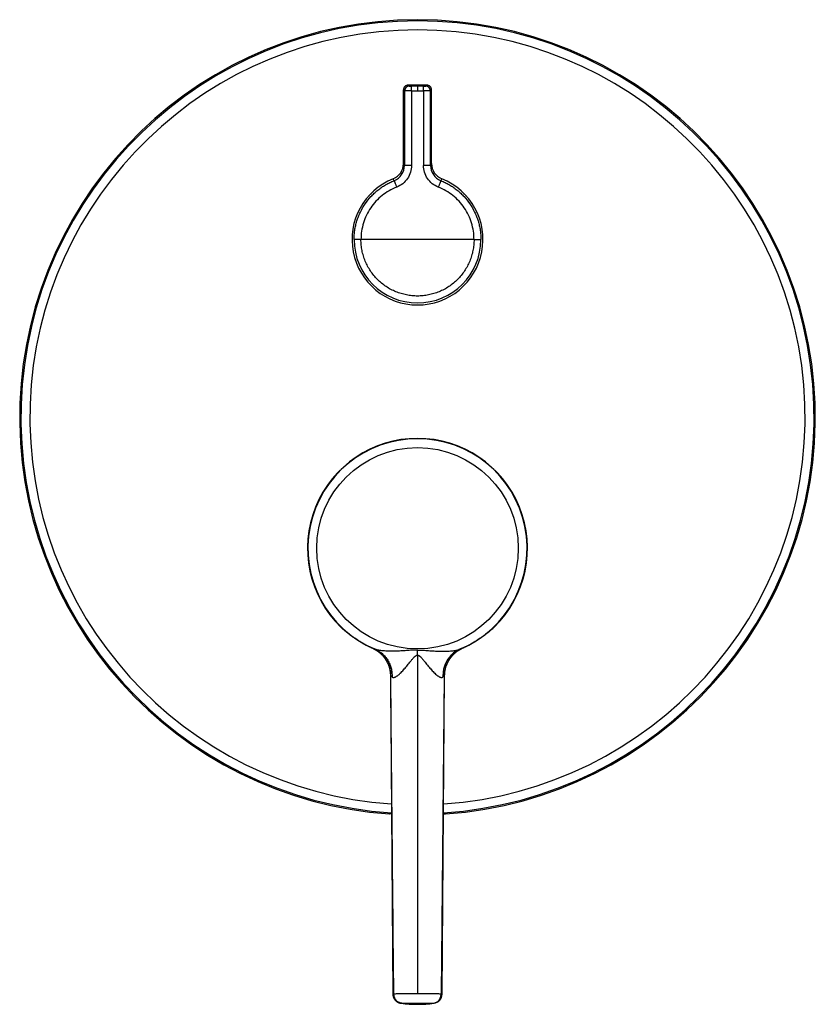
# Model space of a CAD drawing. Header units: millimetres. Extents: x 28 to 382, y -83 to 367.
# Tile 4 of 5: x 45 to 215, y 157 to 367. Entities that reach past the tile are written whole.
import ezdxf

# ---------------------------------------------------------------- set-up
doc = ezdxf.new("R2010")
doc.units = ezdxf.units.MM
doc.header["$LTSCALE"] = 23.1
doc.layers.get('0').update_dxf_attribs({"linetype": 'CONTINUOUS'})

msp = doc.modelspace()

# ---------------------------------------------------------------- linework, layer by layer
at = {"color": 7, "linetype": 'CONTINUOUS'}
for p, q in [((127.48, 336.49), (127.48, 352.25)), ((132.48, 353.25), (128.48, 353.25)), ((129.2, 352.03), (130.48, 352.03)), ((130.48, 353.03), (130.48, 352.03)), ((130.48, 352.03), (131.76, 352.03)), ((133.48, 336.49), (133.48, 352.25)), ((114.71, 236.84), (114.57, 236.97)), ((115.44, 236.22), (115.54, 236.15)), ((115.54, 236.15), (115.62, 236.08)), ((115.62, 236.08), (115.73, 236)), ((115.73, 236), (115.82, 235.93)), ((115.82, 235.93), (115.92, 235.85)), ((115.92, 235.85), (116, 235.79)), ((116, 235.79), (116.09, 235.72)), ((144.86, 235.71), (144.95, 235.78)), ((144.95, 235.78), (145.05, 235.86)), ((145.05, 235.86), (145.14, 235.93)), ((145.14, 235.93), (145.25, 236.01)), ((145.25, 236.01), (145.34, 236.08)), ((145.34, 236.08), (145.44, 236.17)), ((145.44, 236.17), (145.57, 236.27)), ((146.72, 237.28), (146.83, 237.38)), ((116.09, 235.72), (116.18, 235.65)), ((116.18, 235.65), (116.27, 235.59)), ((116.27, 235.59), (116.36, 235.52)), ((116.36, 235.52), (116.45, 235.46)), ((116.45, 235.46), (116.53, 235.4)), ((116.53, 235.4), (116.62, 235.34)), ((116.62, 235.34), (116.7, 235.28)), ((116.7, 235.28), (116.78, 235.22)), ((116.78, 235.22), (116.87, 235.16)), ((116.87, 235.16), (116.96, 235.1)), ((116.96, 235.1), (117.04, 235.05)), ((117.04, 235.05), (117.2, 234.94)), ((117.2, 234.94), (117.38, 234.82)), ((117.38, 234.82), (117.5, 234.74)), ((117.5, 234.74), (117.6, 234.67)), ((117.6, 234.67), (117.71, 234.6)), ((117.71, 234.6), (117.81, 234.54)), ((117.81, 234.54), (117.93, 234.46)), ((117.93, 234.46), (118.07, 234.38)), ((118.07, 234.38), (118.18, 234.31)), ((118.18, 234.31), (118.3, 234.23)), ((118.3, 234.23), (118.43, 234.15)), ((118.43, 234.15), (118.58, 234.07)), ((142.59, 234.19), (142.72, 234.27)), ((142.72, 234.27), (142.85, 234.35)), ((142.85, 234.35), (142.95, 234.42)), ((142.95, 234.42), (143.09, 234.5)), ((143.09, 234.5), (143.21, 234.57)), ((143.21, 234.57), (143.33, 234.65)), ((143.33, 234.65), (143.43, 234.72)), ((143.43, 234.72), (143.54, 234.79)), ((143.54, 234.79), (143.67, 234.87)), ((143.67, 234.87), (143.9, 235.03)), ((143.9, 235.03), (143.97, 235.08)), ((143.97, 235.08), (144.06, 235.14)), ((144.06, 235.14), (144.15, 235.2)), ((144.15, 235.2), (144.23, 235.26)), ((144.23, 235.26), (144.32, 235.32)), ((144.32, 235.32), (144.4, 235.38)), ((144.4, 235.38), (144.49, 235.44)), ((144.49, 235.44), (144.58, 235.51)), ((144.58, 235.51), (144.67, 235.57)), ((144.67, 235.57), (144.77, 235.64)), ((144.77, 235.64), (144.86, 235.71)), ((138.35, 231.73), (138.32, 231.71)), ((124.69, 227.02), (125.22, 158.95)), ((135.74, 158.95), (136.27, 227.02)), ((124.51, 197.46), (124.51, 197.46)), ((136.45, 197.46), (136.45, 197.46))]:
    msp.add_line(p, q, dxfattribs=at)
at = {"color": 9, "linetype": 'CONTINUOUS'}
for p, q in [((127.7, 352.03), (127.48, 352.25)), ((127.7, 352.03), (127.7, 336.1)), ((128.48, 353.25), (128.7, 353.03)), ((129.2, 352.03), (129.2, 336.1)), ((131.75, 353.03), (129.21, 353.03)), ((131.76, 352.03), (131.76, 336.1)), ((132.26, 353.03), (132.48, 353.25)), ((133.48, 352.25), (133.26, 352.03)), ((133.26, 336.1), (133.26, 352.03)), ((129.2, 336.1), (127.7, 336.1)), ((133.26, 336.1), (131.76, 336.1)), ((125.29, 333.24), (125.28, 333.25)), ((125.29, 333.24), (125.28, 333.25)), ((135.68, 333.25), (135.67, 333.24)), ((135.68, 333.25), (135.67, 333.24)), ((142.56, 320.25), (116.94, 320.25)), ((142.56, 320.25), (144.02, 320.25)), ((114.61, 236.94), (114.57, 236.97)), ((114.99, 236.61), (114.98, 236.62)), ((146.37, 236.95), (146.36, 236.95)), ((146.73, 237.28), (146.72, 237.28)), ((120.86, 232.89), (120.86, 232.89)), ((140.1, 232.89), (140.1, 232.89)), ((130.48, 225.57), (130.48, 158.96)), ((136.21, 227), (135.53, 158.95)), ((136.21, 227), (136.27, 227.02)), ((125.43, 158.95), (125.42, 159.25)), ((135.74, 158.95), (135.74, 158.95)), ((135.74, 158.95), (135.74, 158.95)), ((127.11, 156.98), (130.48, 156.98)), ((130.48, 156.98), (133.85, 156.98))]:
    msp.add_line(p, q, dxfattribs=at)
at = {"color": 7, "linetype": 'CONTINUOUS'}
for points in [[(114.13, 237.38), (114.26, 237.25), (114.4, 237.12), (114.55, 236.99), (114.57, 236.97)], [(114.71, 236.84), (114.84, 236.73), (114.98, 236.61)], [(114.98, 236.61), (115.1, 236.51), (115.19, 236.44), (115.26, 236.37), (115.33, 236.32), (115.44, 236.22)], [(145.57, 236.27), (145.64, 236.33), (145.73, 236.4), (145.83, 236.48), (145.96, 236.6)], [(145.96, 236.6), (146.11, 236.72), (146.25, 236.84), (146.37, 236.95)], [(118.58, 234.07), (118.66, 234.02), (118.74, 233.97), (118.83, 233.92), (118.93, 233.87), (119.02, 233.82), (119.11, 233.77), (119.2, 233.72), (119.29, 233.67), (119.39, 233.61), (119.5, 233.56), (119.61, 233.5), (119.73, 233.44), (119.85, 233.38), (119.96, 233.32), (120.08, 233.26), (120.19, 233.21), (120.3, 233.15), (120.42, 233.1), (120.53, 233.04), (120.65, 232.99), (120.78, 232.93), (120.86, 232.89)], [(140.1, 232.89), (140.18, 232.93), (140.3, 232.99), (140.42, 233.04), (140.54, 233.1), (140.65, 233.15), (140.76, 233.2), (140.87, 233.26), (140.99, 233.31), (141.1, 233.37), (141.22, 233.43), (141.33, 233.49), (141.45, 233.55), (141.56, 233.61), (141.66, 233.66), (141.75, 233.71), (141.84, 233.76), (141.93, 233.81), (142.02, 233.86), (142.11, 233.91), (142.2, 233.97), (142.29, 234.02), (142.37, 234.07), (142.45, 234.11), (142.59, 234.19)], [(120.86, 232.89), (120.98, 232.84), (121.1, 232.78), (121.23, 232.71), (121.36, 232.64), (121.48, 232.57), (121.61, 232.5), (121.73, 232.42), (121.85, 232.34), (121.96, 232.26), (122.08, 232.18), (122.19, 232.09), (122.31, 232), (122.42, 231.91), (122.53, 231.81), (122.62, 231.73)], [(122.62, 231.73), (122.63, 231.71), (122.72, 231.63), (122.8, 231.55), (122.89, 231.46), (122.98, 231.37), (123.07, 231.27), (123.15, 231.16), (123.24, 231.06), (123.33, 230.95), (123.42, 230.83), (123.5, 230.72), (123.58, 230.6), (123.66, 230.48), (123.74, 230.35), (123.81, 230.23), (123.89, 230.1), (123.96, 229.97), (124.02, 229.84), (124.08, 229.71), (124.15, 229.58), (124.2, 229.44), (124.26, 229.3), (124.31, 229.17), (124.36, 229.03), (124.4, 228.89), (124.44, 228.75), (124.48, 228.61), (124.52, 228.46), (124.55, 228.32), (124.58, 228.17), (124.6, 228.03), (124.63, 227.88), (124.65, 227.74), (124.66, 227.59), (124.67, 227.45), (124.68, 227.3), (124.69, 227.15), (124.69, 227.02)], [(136.27, 227.02), (136.27, 227.15), (136.28, 227.3), (136.29, 227.45), (136.3, 227.59), (136.31, 227.74), (136.33, 227.88), (136.36, 228.03), (136.38, 228.17), (136.41, 228.32), (136.44, 228.46), (136.48, 228.6), (136.52, 228.75), (136.56, 228.89), (136.6, 229.03), (136.65, 229.17), (136.7, 229.3), (136.76, 229.44), (136.81, 229.57), (136.87, 229.71), (136.94, 229.84), (137, 229.97), (137.07, 230.1), (137.15, 230.23), (137.22, 230.35), (137.3, 230.48), (137.38, 230.6), (137.46, 230.72), (137.54, 230.83), (137.63, 230.95), (137.72, 231.06), (137.8, 231.16), (137.89, 231.27), (137.98, 231.36), (138.07, 231.46), (138.16, 231.55), (138.24, 231.63), (138.32, 231.71)], [(138.35, 231.73), (138.42, 231.8), (138.53, 231.89), (138.64, 231.98), (138.75, 232.08), (138.87, 232.16), (138.98, 232.25), (139.1, 232.33), (139.22, 232.41), (139.35, 232.49), (139.47, 232.57), (139.6, 232.64), (139.72, 232.71), (139.85, 232.78), (139.98, 232.84), (140.1, 232.89)], [(125.22, 158.95), (125.22, 158.91), (125.22, 158.85), (125.23, 158.78), (125.23, 158.72), (125.24, 158.66), (125.25, 158.6), (125.26, 158.54), (125.28, 158.48), (125.29, 158.42), (125.31, 158.36), (125.33, 158.3), (125.35, 158.24), (125.37, 158.19), (125.4, 158.13), (125.43, 158.07), (125.45, 158.02), (125.48, 157.96), (125.52, 157.91), (125.55, 157.86), (125.58, 157.81), (125.62, 157.76), (125.66, 157.71), (125.7, 157.66), (125.74, 157.62), (125.78, 157.57), (125.83, 157.53), (125.87, 157.48), (125.92, 157.44), (125.96, 157.4), (126.01, 157.37), (126.06, 157.33), (126.11, 157.3), (126.16, 157.26), (126.21, 157.23), (126.26, 157.21), (126.31, 157.18), (126.36, 157.16), (126.41, 157.13), (126.45, 157.11), (126.5, 157.1), (126.54, 157.08), (126.59, 157.06), (126.63, 157.05), (126.67, 157.04), (126.71, 157.03), (126.75, 157.02), (126.79, 157.01), (126.83, 157), (126.87, 156.99), (126.91, 156.99), (126.94, 156.98), (126.97, 156.98)]]:
    msp.add_lwpolyline(points, dxfattribs=at)
at = {"color": 9, "linetype": 'CONTINUOUS'}
msp.add_lwpolyline([(136.21, 227), (136.23, 227.01), (136.25, 227.01), (136.26, 227.01), (136.27, 227.02), (136.27, 227.02), (136.27, 227.02)], dxfattribs=at)
msp.add_circle((130.48, 254.25), 21.53, dxfattribs=at)
at = {"color": 7, "linetype": 'CONTINUOUS'}
for centre, radius, start, end in [((130.48, 282.25), 85, 274.0301, 265.9699), ((128.48, 352.25), 1, 89.9981, 180.0019), ((132.48, 352.25), 1, 359.9981, 90.0019), ((123.99, 336.5), 3.5, 291.7612, 359.9794), ((136.97, 336.5), 3.5, 180.0206, 248.2388), ((130.48, 320.25), 13.99, 111.7983, 68.2013), ((130.48, 254.25), 23.5, 314.0901, 225.9099), ((136.32, 248.23), 15.11, 311.7162, 313.5351), ((133.74, 158.96), 2, 277.2531, 359.5561), ((130.48, 184.57), 27.81, 262.7417, 277.2615)]:
    msp.add_arc(centre, radius, start, end, dxfattribs=at)
at = {"color": 9, "linetype": 'CONTINUOUS'}
for centre, radius, start, end in [((130.48, 282.25), 84.75, 273.7635, 266.2365), ((130.48, 282.25), 82.83, 273.8607, 266.1393), ((128.7, 352.03), 1, 90.0118, 179.9882), ((132.26, 352.03), 1, 0.0118, 89.9882), ((124.2, 336.09), 3.5, 291.6475, 0.0518), ((136.76, 336.09), 3.5, 179.9482, 248.3525), ((130.48, 320.25), 13.54, 180.0003, 359.9997), ((130.48, 254.25), 23.41, 292.8294, 247.1708), ((129.78, 254.02), 22.85, 226.7561, 228.2684), ((124.64, 248.23), 15.11, 225.9095, 228.1968), ((130.19, 254.48), 23.46, 228.3658, 229.5784), ((130.77, 254.48), 23.46, 310.4281, 311.6607), ((131.2, 254), 22.82, 311.673, 312.8772), ((131.05, 254.16), 23.04, 312.8871, 313.244), ((118.19, 226.97), 6.5, 47.0683, 65.761), ((120.89, 232.97), 0.086, 245.7939, 248.8129), ((142.77, 226.97), 6.5, 114.2396, 132.863), ((140.07, 232.97), 0.0854, 291.1767, 294.2081), ((130.48, 282.25), 85, 265.9699, 265.9704), ((130.48, 282.25), 85, 274.0296, 274.0301)]:
    msp.add_arc(centre, radius, start, end, dxfattribs=at)
at = {"color": 7, "linetype": 'CONTINUOUS'}
for centre, start_param, end_param in [((75.87, 282.25), -1.10961, -1.109054), ((185.09, 282.25), -2.032539, -2.031982)]:
    msp.add_ellipse(centre, major_axis=(109.3, 0), ratio=0.866223, start_param=start_param, end_param=end_param, dxfattribs=at)
at = {"color": 9, "linetype": 'CONTINUOUS'}
for points, knots in [([(129.2, 352.03), (129.1, 352.03), (128.91, 352.03), (128.64, 352.03), (128.42, 352.03), (128.26, 352.03), (128.15, 352.03), (128.05, 352.03), (127.97, 352.03), (127.89, 352.03), (127.83, 352.03), (127.8, 352.03), (127.77, 352.03), (127.75, 352.03), (127.74, 352.03), (127.72, 352.03), (127.71, 352.03), (127.71, 352.03), (127.71, 352.03), (127.7, 352.03), (127.7, 352.03), (127.7, 352.03)], [0, 0, 0, 0, 0.193628, 0.379867, 0.551699, 0.630161, 0.702651, 0.768485, 0.827039, 0.877763, 0.920177, 0.93814, 0.953881, 0.967365, 0.978558, 0.987436, 0.993977, 0.996366, 0.998165, 0.999376, 1, 1, 1, 1]), ([(128.7, 353.03), (128.7, 353.03), (128.7, 353.03), (128.71, 353.03), (128.71, 353.03), (128.71, 353.03), (128.72, 353.03), (128.73, 353.03), (128.74, 353.03), (128.77, 353.03), (128.79, 353.03), (128.82, 353.03), (128.85, 353.03), (128.89, 353.03), (128.94, 353.03), (129.02, 353.03), (129.11, 353.03), (129.17, 353.03), (129.21, 353.03)], [0, 0, 0, 0, 0.001973, 0.006277, 0.012918, 0.021873, 0.033118, 0.046632, 0.080406, 0.122978, 0.17388, 0.232559, 0.298467, 0.37101, 0.449469, 0.621153, 0.807088, 1, 1, 1, 1]), ([(129.2, 352.03), (129.2, 352.09), (129.2, 352.22), (129.2, 352.4), (129.2, 352.55), (129.2, 352.65), (129.2, 352.73), (129.2, 352.79), (129.2, 352.85), (129.2, 352.9), (129.2, 352.94), (129.2, 352.97), (129.2, 352.99), (129.2, 353), (129.2, 353.01), (129.2, 353.02), (129.2, 353.02), (129.2, 353.02), (129.2, 353.03)], [0, 0, 0, 0, 0.193112, 0.379697, 0.551604, 0.630054, 0.702527, 0.768327, 0.826887, 0.877674, 0.920153, 0.953848, 0.967321, 0.978514, 0.987401, 0.99396, 0.998167, 1, 1, 1, 1]), ([(131.75, 353.03), (131.79, 353.03), (131.85, 353.03), (131.94, 353.03), (132.02, 353.03), (132.07, 353.03), (132.11, 353.03), (132.14, 353.03), (132.17, 353.03), (132.19, 353.03), (132.22, 353.03), (132.23, 353.03), (132.24, 353.03), (132.25, 353.03), (132.25, 353.03), (132.25, 353.03), (132.26, 353.03), (132.26, 353.03), (132.26, 353.03)], [0, 0, 0, 0, 0.192912, 0.378847, 0.550531, 0.62899, 0.701533, 0.767441, 0.82612, 0.877022, 0.919594, 0.953368, 0.966882, 0.978127, 0.987082, 0.993723, 0.998027, 1, 1, 1, 1]), ([(131.76, 352.03), (131.76, 352.09), (131.76, 352.22), (131.76, 352.4), (131.76, 352.55), (131.76, 352.65), (131.76, 352.73), (131.76, 352.79), (131.76, 352.85), (131.76, 352.9), (131.76, 352.94), (131.76, 352.97), (131.76, 352.99), (131.76, 353), (131.76, 353.01), (131.76, 353.02), (131.76, 353.02), (131.76, 353.02), (131.76, 353.03)], [0, 0, 0, 0, 0.193112, 0.379697, 0.551604, 0.630054, 0.702527, 0.768327, 0.826887, 0.877674, 0.920153, 0.953848, 0.967321, 0.978514, 0.987401, 0.99396, 0.998167, 1, 1, 1, 1]), ([(133.26, 352.03), (133.26, 352.03), (133.26, 352.03), (133.25, 352.03), (133.25, 352.03), (133.25, 352.03), (133.24, 352.03), (133.22, 352.03), (133.21, 352.03), (133.19, 352.03), (133.16, 352.03), (133.13, 352.03), (133.07, 352.03), (132.99, 352.03), (132.91, 352.03), (132.81, 352.03), (132.7, 352.03), (132.54, 352.03), (132.32, 352.03), (132.05, 352.03), (131.86, 352.03), (131.76, 352.03)], [0, 0, 0, 0, 0.000624, 0.001835, 0.003634, 0.006023, 0.012564, 0.021442, 0.032635, 0.046119, 0.06186, 0.079823, 0.122237, 0.172961, 0.231515, 0.297349, 0.369839, 0.448301, 0.620133, 0.806372, 1, 1, 1, 1]), ([(129.2, 336.1), (129.2, 335.6), (129.05, 334.6), (128.39, 333.24), (127.37, 332.14), (126.49, 331.63), (126.03, 331.45)], [0, 0, 0, 0, 0.25, 0.499997, 0.749995, 1, 1, 1, 1]), ([(127.48, 336.49), (127.5, 336.46), (127.53, 336.4), (127.58, 336.32), (127.62, 336.25), (127.66, 336.17), (127.69, 336.12), (127.7, 336.1)], [0, 0, 0, 0, 0.24909, 0.436927, 0.625937, 0.81303, 1, 1, 1, 1]), ([(134.93, 331.45), (134.47, 331.63), (133.59, 332.14), (132.57, 333.24), (131.91, 334.6), (131.76, 335.6), (131.76, 336.1)], [0, 0, 0, 0, 0.250005, 0.500003, 0.75, 1, 1, 1, 1]), ([(133.26, 336.1), (133.28, 336.13), (133.31, 336.19), (133.35, 336.27), (133.39, 336.35), (133.43, 336.42), (133.46, 336.47), (133.48, 336.49)], [0, 0, 0, 0, 0.249117, 0.436972, 0.625978, 0.813047, 1, 1, 1, 1]), ([(116.94, 320.25), (116.94, 320.59), (116.96, 321.26), (117.07, 322.27), (117.26, 323.26), (117.52, 324.24), (117.86, 325.19), (118.39, 326.43), (119.24, 327.89), (120.29, 329.22), (121.24, 330.17), (122, 330.83), (122.82, 331.43), (123.67, 331.97), (124.56, 332.45), (125.18, 332.72), (125.49, 332.84)], [0, 0, 0, 0, 0.062513, 0.125026, 0.187538, 0.250051, 0.312562, 0.375073, 0.500007, 0.624939, 0.687449, 0.749958, 0.812468, 0.874979, 0.937489, 1, 1, 1, 1]), ([(125.49, 332.84), (125.48, 332.86), (125.47, 332.89), (125.44, 332.94), (125.42, 332.98), (125.4, 333.03), (125.36, 333.09), (125.32, 333.17), (125.3, 333.22), (125.29, 333.24)], [0, 0, 0, 0, 0.124906, 0.25006, 0.343878, 0.437561, 0.624842, 0.812504, 1, 1, 1, 1]), ([(125.49, 332.84), (125.49, 332.84), (125.49, 332.84), (125.5, 332.83), (125.5, 332.82), (125.5, 332.81), (125.51, 332.79), (125.52, 332.76), (125.54, 332.72), (125.56, 332.66), (125.59, 332.59), (125.62, 332.51), (125.65, 332.42), (125.69, 332.32), (125.75, 332.17), (125.83, 331.97), (125.93, 331.71), (126, 331.54), (126.03, 331.45)], [0, 0, 0, 0, 0.002503, 0.007322, 0.014442, 0.023841, 0.035497, 0.049384, 0.083756, 0.126709, 0.177773, 0.236427, 0.302148, 0.374382, 0.452449, 0.623241, 0.808394, 1, 1, 1, 1]), ([(135.47, 332.84), (135.47, 332.84), (135.47, 332.84), (135.46, 332.83), (135.46, 332.82), (135.46, 332.81), (135.45, 332.79), (135.44, 332.76), (135.42, 332.72), (135.4, 332.66), (135.37, 332.59), (135.34, 332.51), (135.31, 332.42), (135.27, 332.32), (135.21, 332.17), (135.13, 331.97), (135.03, 331.71), (134.96, 331.54), (134.93, 331.45)], [0, 0, 0, 0, 0.002504, 0.007323, 0.014443, 0.023843, 0.035498, 0.049385, 0.083756, 0.126706, 0.177768, 0.23642, 0.302138, 0.37437, 0.452435, 0.623226, 0.808384, 1, 1, 1, 1]), ([(135.67, 333.24), (135.67, 333.23), (135.65, 333.19), (135.62, 333.15), (135.6, 333.11), (135.58, 333.06), (135.55, 332.99), (135.51, 332.92), (135.48, 332.87), (135.47, 332.84)], [0, 0, 0, 0, 0.124922, 0.25009, 0.343918, 0.437607, 0.624885, 0.812528, 1, 1, 1, 1]), ([(135.47, 332.84), (135.78, 332.72), (136.4, 332.45), (137.29, 331.97), (138.14, 331.43), (138.96, 330.83), (139.72, 330.17), (140.67, 329.22), (141.72, 327.89), (142.57, 326.43), (143.1, 325.19), (143.44, 324.24), (143.7, 323.26), (143.89, 322.27), (144, 321.26), (144.02, 320.59), (144.02, 320.25)], [0, 0, 0, 0, 0.062511, 0.125021, 0.187532, 0.250042, 0.312551, 0.375061, 0.499993, 0.624927, 0.687438, 0.749949, 0.812462, 0.874974, 0.937487, 1, 1, 1, 1]), ([(126.03, 331.45), (124.92, 331.01), (122.81, 329.79), (120.34, 327.13), (118.76, 323.85), (118.4, 321.45), (118.4, 320.25)], [0, 0, 0, 0, 0.250081, 0.500109, 0.750066, 1, 1, 1, 1]), ([(142.56, 320.25), (142.56, 321.45), (142.2, 323.85), (140.62, 327.13), (138.15, 329.79), (136.04, 331.01), (134.93, 331.45)], [0, 0, 0, 0, 0.249934, 0.499891, 0.749919, 1, 1, 1, 1]), ([(142.56, 320.25), (142.56, 320.06), (142.55, 319.66), (142.51, 319.07), (142.43, 318.48), (142.3, 317.7), (142.06, 316.74), (141.66, 315.62), (141.15, 314.55), (140.54, 313.53), (139.83, 312.58), (139.04, 311.7), (138.16, 310.9), (137.2, 310.19), (136.18, 309.58), (135.11, 309.08), (133.99, 308.68), (132.84, 308.39), (131.67, 308.21), (130.48, 308.16), (129.29, 308.21), (128.12, 308.39), (126.97, 308.68), (125.85, 309.08), (124.78, 309.58), (123.76, 310.19), (122.8, 310.9), (121.92, 311.7), (121.13, 312.58), (120.42, 313.53), (119.81, 314.55), (119.3, 315.62), (118.9, 316.74), (118.61, 317.89), (118.47, 318.87), (118.41, 319.66), (118.4, 320.06), (118.4, 320.25)], [0, 0, 0, 0, 0.015629, 0.031259, 0.046888, 0.062517, 0.093766, 0.125015, 0.156264, 0.187514, 0.218763, 0.250012, 0.281261, 0.31251, 0.343759, 0.375008, 0.406257, 0.437506, 0.468756, 0.500005, 0.531254, 0.562503, 0.593752, 0.625001, 0.65625, 0.687499, 0.718749, 0.749998, 0.781247, 0.812496, 0.843745, 0.874994, 0.906243, 0.937492, 0.968741, 0.984371, 1, 1, 1, 1]), ([(120.86, 232.89), (120.26, 233.17), (119.41, 233.59), (118.39, 234.18), (117.79, 234.55), (117.31, 234.86), (116.96, 235.11), (116.69, 235.29), (116.48, 235.44), (116.3, 235.57), (116.05, 235.76), (115.73, 236), (115.36, 236.3), (115.11, 236.51), (114.99, 236.61)], [0, 0, 0, 0, 0.283887, 0.405248, 0.508204, 0.589482, 0.649726, 0.693402, 0.727083, 0.759794, 0.792938, 0.860623, 0.929649, 1, 1, 1, 1]), ([(145.98, 236.62), (145.86, 236.51), (145.61, 236.3), (145.23, 236), (144.92, 235.76), (144.67, 235.58), (144.48, 235.44), (144.27, 235.29), (144.01, 235.11), (143.65, 234.87), (143.18, 234.55), (142.58, 234.18), (141.55, 233.59), (140.71, 233.17), (140.1, 232.89)], [0, 0, 0, 0, 0.070455, 0.139581, 0.207359, 0.240561, 0.273338, 0.306939, 0.350441, 0.410481, 0.491591, 0.594477, 0.715861, 1, 1, 1, 1]), ([(120.87, 232.89), (120.87, 232.89), (120.87, 232.89), (120.87, 232.89), (120.86, 232.9), (120.86, 232.9), (120.86, 232.9), (120.86, 232.89), (120.86, 232.89), (120.86, 232.89), (120.86, 232.89)], [0, 0, 0, 0, 0.250927, 0.456112, 0.616082, 0.731979, 0.806968, 0.85351, 0.908839, 1, 1, 1, 1]), ([(120.92, 232.88), (120.91, 232.88), (120.89, 232.89), (120.88, 232.89), (120.87, 232.89)], [0, 0, 0, 0, 0.601153, 1, 1, 1, 1]), ([(121.4, 232.68), (121.34, 232.71), (121.23, 232.75), (121.09, 232.81), (121, 232.85), (120.94, 232.87), (120.93, 232.88), (120.92, 232.88)], [0, 0, 0, 0, 0.376993, 0.669862, 0.87766, 0.94952, 1, 1, 1, 1]), ([(120.92, 232.88), (121.2, 232.75), (121.74, 232.46), (122.49, 231.91), (123.15, 231.26), (123.71, 230.52), (124.17, 229.7), (124.5, 228.83), (124.7, 227.93), (124.75, 227.31), (124.75, 227)], [0, 0, 0, 0, 0.124902, 0.249818, 0.374759, 0.499733, 0.624743, 0.749792, 0.874879, 1, 1, 1, 1]), ([(130.48, 232.5), (130.28, 232.5), (129.88, 232.5), (129.29, 232.46), (128.7, 232.42), (128.11, 232.37), (127.52, 232.33), (126.73, 232.28), (125.95, 232.24), (125.16, 232.23), (124.58, 232.24), (124.01, 232.26), (123.53, 232.28), (123.16, 232.32), (122.8, 232.35), (122.44, 232.4), (122.1, 232.47), (121.85, 232.53), (121.62, 232.6), (121.47, 232.65), (121.4, 232.68)], [0, 0, 0, 0, 0.065042, 0.130076, 0.195087, 0.260055, 0.324954, 0.38975, 0.518816, 0.582928, 0.646595, 0.709628, 0.77175, 0.802354, 0.832565, 0.891478, 0.919964, 0.94764, 0.974356, 1, 1, 1, 1]), ([(121.4, 232.68), (121.68, 232.56), (122.22, 232.28), (122.95, 231.74), (123.6, 231.09), (124.14, 230.34), (124.56, 229.51), (124.86, 228.62), (125.03, 227.68), (125.05, 227.05), (125.04, 226.73)], [0, 0, 0, 0, 0.122201, 0.244773, 0.368029, 0.492214, 0.617491, 0.743922, 0.871469, 1, 1, 1, 1]), ([(130.48, 232.5), (130.68, 232.5), (131.07, 232.5), (131.67, 232.46), (132.26, 232.42), (132.85, 232.37), (133.44, 232.33), (134.23, 232.28), (135.01, 232.24), (135.8, 232.23), (136.38, 232.24), (136.95, 232.26), (137.42, 232.28), (137.8, 232.32), (138.16, 232.35), (138.52, 232.4), (138.86, 232.47), (139.11, 232.53), (139.34, 232.6), (139.49, 232.65), (139.56, 232.68)], [0, 0, 0, 0, 0.065041, 0.130074, 0.195084, 0.260052, 0.324951, 0.389746, 0.51881, 0.582923, 0.64659, 0.709623, 0.771745, 0.802351, 0.83256, 0.891475, 0.919962, 0.947637, 0.974355, 1, 1, 1, 1]), ([(130.48, 231.39), (130.48, 231.48), (130.48, 231.67), (130.48, 231.95), (130.48, 232.23), (130.48, 232.41), (130.48, 232.5)], [0, 0, 0, 0, 0.251169, 0.501869, 0.751635, 1, 1, 1, 1]), ([(139.56, 232.68), (139.28, 232.56), (138.74, 232.28), (138.01, 231.74), (137.36, 231.09), (136.82, 230.34), (136.4, 229.51), (136.1, 228.62), (135.93, 227.68), (135.91, 227.05), (135.92, 226.73)], [0, 0, 0, 0, 0.122201, 0.244773, 0.368029, 0.492214, 0.617491, 0.743922, 0.871469, 1, 1, 1, 1]), ([(140.04, 232.88), (139.76, 232.75), (139.21, 232.46), (138.47, 231.91), (137.81, 231.26), (137.24, 230.52), (136.79, 229.7), (136.46, 228.83), (136.26, 227.93), (136.21, 227.31), (136.21, 227)], [0, 0, 0, 0, 0.1249, 0.249814, 0.374754, 0.499727, 0.624737, 0.749788, 0.874877, 1, 1, 1, 1]), ([(140.04, 232.88), (140.02, 232.87), (139.97, 232.85), (139.87, 232.81), (139.73, 232.75), (139.62, 232.71), (139.56, 232.68)], [0, 0, 0, 0, 0.12347, 0.331522, 0.624129, 1, 1, 1, 1]), ([(140.09, 232.89), (140.08, 232.89), (140.07, 232.89), (140.05, 232.88), (140.04, 232.88)], [0, 0, 0, 0, 0.399096, 1, 1, 1, 1]), ([(140.1, 232.89), (140.1, 232.89), (140.1, 232.89), (140.1, 232.89), (140.1, 232.9), (140.1, 232.9), (140.1, 232.9), (140.09, 232.89), (140.09, 232.89), (140.09, 232.89), (140.09, 232.89)], [0, 0, 0, 0, 0.090324, 0.144826, 0.191114, 0.266387, 0.382718, 0.543141, 0.748736, 1, 1, 1, 1]), ([(125.04, 226.73), (125.07, 226.7), (125.13, 226.66), (125.24, 226.62), (125.37, 226.62), (125.5, 226.64), (125.64, 226.68), (125.79, 226.75), (125.95, 226.84), (126.11, 226.95), (126.28, 227.08), (126.45, 227.22), (126.62, 227.37), (126.85, 227.59), (127.15, 227.88), (127.49, 228.26), (127.84, 228.65), (128.18, 229.06), (128.52, 229.49), (128.81, 229.85), (129.04, 230.13), (129.21, 230.35), (129.39, 230.56), (129.57, 230.78), (129.73, 230.95), (129.87, 231.08), (129.97, 231.17), (130.08, 231.25), (130.2, 231.32), (130.31, 231.37), (130.41, 231.38), (130.45, 231.39), (130.48, 231.39)], [0, 0, 0, 0, 0.015243, 0.03043, 0.046628, 0.064573, 0.084627, 0.106871, 0.13122, 0.157475, 0.18541, 0.214799, 0.245437, 0.277138, 0.34312, 0.411745, 0.482292, 0.554245, 0.627227, 0.700961, 0.738044, 0.775243, 0.812539, 0.849917, 0.887363, 0.90611, 0.924871, 0.943643, 0.962421, 0.981196, 0.990598, 1, 1, 1, 1]), ([(130.48, 231.39), (130.48, 231.34), (130.48, 231.23), (130.48, 231.05), (130.48, 230.92), (130.48, 230.85)], [0, 0, 0, 0, 0.25, 0.625, 1, 1, 1, 1]), ([(130.48, 231.39), (130.5, 231.39), (130.55, 231.39), (130.64, 231.37), (130.75, 231.33), (130.87, 231.26), (130.98, 231.17), (131.09, 231.08), (131.22, 230.95), (131.38, 230.78), (131.57, 230.57), (131.74, 230.35), (131.92, 230.14), (132.15, 229.85), (132.43, 229.49), (132.78, 229.07), (133.12, 228.65), (133.47, 228.26), (133.81, 227.88), (134.16, 227.53), (134.45, 227.27), (134.68, 227.08), (134.85, 226.95), (135.01, 226.85), (135.17, 226.75), (135.32, 226.68), (135.46, 226.64), (135.59, 226.62), (135.72, 226.62), (135.83, 226.66), (135.89, 226.7), (135.92, 226.73)], [0, 0, 0, 0, 0.009401, 0.018801, 0.037574, 0.05635, 0.07512, 0.093879, 0.112624, 0.150067, 0.187442, 0.224735, 0.261931, 0.299012, 0.372742, 0.44572, 0.517672, 0.588221, 0.656849, 0.722839, 0.785174, 0.814565, 0.842509, 0.868776, 0.893134, 0.915385, 0.935441, 0.953387, 0.969586, 0.984771, 1, 1, 1, 1]), ([(124.69, 227.02), (124.69, 227.02), (124.69, 227.02), (124.69, 227.02), (124.69, 227.02), (124.7, 227.02), (124.7, 227.02), (124.71, 227.01), (124.71, 227.01), (124.72, 227.01), (124.74, 227), (124.75, 227), (124.75, 227)], [0, 0, 0, 0, 0.005624, 0.018367, 0.038644, 0.066534, 0.145255, 0.25466, 0.394813, 0.565754, 0.767485, 1, 1, 1, 1]), ([(124.75, 227), (124.76, 226.99), (124.79, 226.96), (124.89, 226.87), (124.97, 226.79), (125.04, 226.73)], [0, 0, 0, 0, 0.128147, 0.341254, 1, 1, 1, 1]), ([(125.42, 159.25), (125.31, 170.54), (125.14, 187.48), (124.92, 210.06), (124.81, 221.35), (124.75, 227)], [0, 0, 0, 0, 0.5, 0.75, 1, 1, 1, 1]), ([(135.92, 226.73), (135.99, 226.79), (136.08, 226.88), (136.18, 226.97), (136.21, 227)], [0, 0, 0, 0, 0.656732, 1, 1, 1, 1]), ([(125.23, 158.95), (125.23, 158.95), (125.23, 158.95), (125.22, 158.95), (125.22, 158.95), (125.22, 158.95), (125.22, 158.95)], [0, 0, 0, 0, 0.421292, 0.725023, 0.913586, 1, 1, 1, 1]), ([(125.43, 158.95), (125.4, 158.95), (125.36, 158.95), (125.3, 158.95), (125.26, 158.95), (125.24, 158.95), (125.23, 158.95)], [0, 0, 0, 0, 0.360659, 0.64798, 0.861245, 1, 1, 1, 1]), ([(130.48, 158.96), (129.92, 158.96), (128.87, 158.96), (127.43, 158.96), (126.4, 158.96), (125.77, 158.96), (125.53, 158.95), (125.43, 158.95)], [0, 0, 0, 0, 0.330062, 0.626021, 0.857299, 0.940881, 1, 1, 1, 1]), ([(127.11, 156.98), (126.99, 156.99), (126.77, 157.04), (126.44, 157.18), (126.15, 157.38), (125.9, 157.63), (125.7, 157.92), (125.54, 158.25), (125.45, 158.59), (125.43, 158.83), (125.43, 158.95)], [0, 0, 0, 0, 0.122538, 0.245598, 0.369396, 0.494057, 0.619593, 0.745904, 0.872796, 1, 1, 1, 1]), ([(135.53, 158.95), (135.43, 158.95), (135.19, 158.96), (134.56, 158.96), (133.53, 158.96), (132.09, 158.96), (131.04, 158.96), (130.48, 158.96)], [0, 0, 0, 0, 0.059118, 0.142699, 0.373977, 0.669937, 1, 1, 1, 1]), ([(135.74, 158.95), (135.74, 158.95), (135.74, 158.95), (135.74, 158.95), (135.73, 158.95), (135.73, 158.95), (135.72, 158.95), (135.71, 158.95), (135.69, 158.95), (135.66, 158.95), (135.62, 158.95), (135.58, 158.95), (135.55, 158.95), (135.53, 158.95)], [0, 0, 0, 0, 0.006407, 0.019595, 0.040227, 0.068438, 0.104271, 0.147742, 0.257587, 0.397902, 0.568542, 0.769322, 1, 1, 1, 1]), ([(126.97, 156.98), (126.97, 156.98), (126.97, 156.98), (126.98, 156.98), (126.99, 156.98), (127.01, 156.98), (127.03, 156.98), (127.06, 156.98), (127.09, 156.98), (127.11, 156.98)], [0, 0, 0, 0, 0.026485, 0.081014, 0.16363, 0.274342, 0.413208, 0.580338, 1, 1, 1, 1]), ([(133.85, 156.98), (133.87, 156.98), (133.9, 156.98), (133.94, 156.98), (133.95, 156.98), (133.97, 156.98), (133.98, 156.98), (133.99, 156.98), (133.99, 156.98), (134, 156.98)], [0, 0, 0, 0, 0.417164, 0.584475, 0.723875, 0.835216, 0.918407, 0.973349, 1, 1, 1, 1])]:
    msp.add_open_spline(points, degree=3, knots=knots, dxfattribs=at)
msp.add_open_spline([(130.48, 230.85), (130.48, 229.09), (130.48, 227.33), (130.48, 225.57)], degree=3, dxfattribs=at)
at = {"color": 7, "linetype": 'CONTINUOUS'}
for points, knots in [([(124.92, 197.48), (124.89, 197.48), (124.85, 197.49), (124.78, 197.49), (124.72, 197.49), (124.67, 197.49), (124.63, 197.49), (124.61, 197.49), (124.59, 197.49), (124.58, 197.49), (124.57, 197.49), (124.57, 197.49), (124.56, 197.49), (124.56, 197.49)], [0, 0, 0, 0, 0.210723, 0.4003, 0.566715, 0.708201, 0.823266, 0.870505, 0.910718, 0.94381, 0.969715, 0.988415, 1, 1, 1, 1]), ([(136.04, 197.48), (136.07, 197.48), (136.11, 197.49), (136.18, 197.49), (136.24, 197.49), (136.29, 197.49), (136.33, 197.49), (136.35, 197.49), (136.37, 197.49), (136.38, 197.49), (136.39, 197.49), (136.39, 197.49), (136.4, 197.49), (136.4, 197.49)], [0, 0, 0, 0, 0.210725, 0.400301, 0.566716, 0.708201, 0.823265, 0.870504, 0.910717, 0.943808, 0.969714, 0.988415, 1, 1, 1, 1]), ([(133.85, 156.98), (133.97, 156.99), (134.2, 157.04), (134.52, 157.18), (134.81, 157.38), (135.06, 157.63), (135.27, 157.92), (135.42, 158.25), (135.51, 158.59), (135.53, 158.83), (135.53, 158.95)], [0, 0, 0, 0, 0.122549, 0.24561, 0.369407, 0.494067, 0.619601, 0.745911, 0.872799, 1, 1, 1, 1])]:
    msp.add_open_spline(points, degree=3, knots=knots, dxfattribs=at)

doc.saveas('drawing.dxf')
